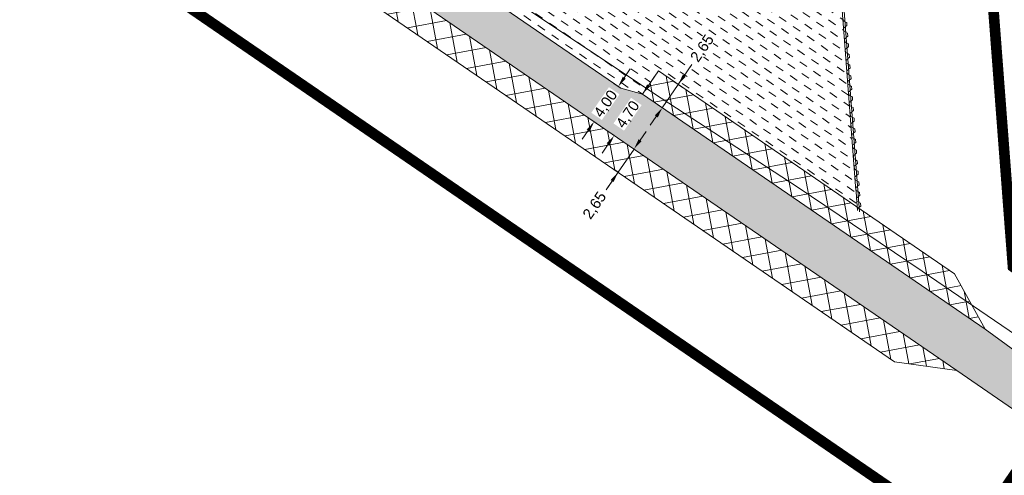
# Model space of a CAD drawing. Header units: metres. Extents: x 68442 to 71740, y 407111 to 411160.
# Tile 63 of 186: x 70633 to 70725, y 407350 to 407393. Entities that reach past the tile are written whole.
import ezdxf

# ---------------------------------------------------------------- set-up
doc = ezdxf.new("R2010")
doc.units = ezdxf.units.M
doc.linetypes.add('XX-CENTER', pattern=[8, 5, -1, 1, -1])
doc.layers.get('Defpoints').update_dxf_attribs({"lineweight": 0})
doc.layers.add('-REVISIE 33kV', color=1, linetype='Continuous', lineweight=0)
doc.layers.add('MACG_alg_werkgrens', color=3, linetype='XX-CENTER', lineweight=0)
doc.layers.add('MACG_n_inr_damwand', color=1, linetype='Continuous', lineweight=0, plot=False, transparency=0.8)
for name, color, linetype, lineweight, transparency in [('MACG_n_maatvoering', 3, 'Continuous', 0, 0.8), ('MACG_n_vhr_arc_auxcrane', 3, 'Continuous', 0, 0.8), ('MACG_n_vhr_arc_craneplatform_18', 150, 'Continuous', 0, 0.8), ('MACG_n_vhr_arc_preassembly_13.5', 6, 'Continuous', 0, 0.8), ('MACG_n_vhr_kant_', 7, 'Continuous', 0, 0.8)]:
    doc.layers.add(name, color=color, linetype=linetype, lineweight=lineweight, transparency=transparency)
doc.styles.add('MACG_standaard', font='arial.ttf', dxfattribs={"height": 2})
doc.dimstyles.new('MACG_standaard', dxfattribs={"dimscale": 0, "dimtxt": 2, "dimasz": 2, "dimexe": 1, "dimexo": 0.1, "dimgap": 1, "dimtad": 0, "dimzin": 1, "dimtxsty": 'MACG_standaard', "dimcen": 0, "dimclrd": 256, "dimclre": 256, "dimclrt": 256, "dimazin": 0, "dimtfac": 1, "dimtofl": 0, "dimtmove": 1, "dimatfit": 3, "dimfxl": 1, "dimfxlon": 1, "dimtfill": 1, "dimlwd": -1, "dimlwe": -1, "dimarcsym": 0})

# ---------------------------------------------------------------- blocks, each defined once
blk = doc.blocks.new('*D20')
at = {"layer": 'Defpoints', "color": 0, "transparency": 16777216}
for p in [(70686.816, 407383.378), (70687.05, 407383.217)]:
    blk.add_point(p, dxfattribs=at)
at = {"layer": 'MACG_n_maatvoering', "transparency": 16777216}
for p, q in [((70689.642, 407387.502), (70690.208, 407388.327)), ((70689.271, 407386.545), (70688.665, 407386.96)), ((70687.009, 407383.245), (70686.403, 407383.661)), ((70686.25, 407382.553), (70685.685, 407381.728))]:
    blk.add_line(p, q, dxfattribs=at)
for points in [[(70689.505, 407387.597), (70689.78, 407387.408), (70689.077, 407386.677)], [(70686.113, 407382.647), (70686.388, 407382.459), (70686.816, 407383.378)]]:
    blk.add_solid(points, dxfattribs=at)
at = {"layer": 'MACG_n_maatvoering', "transparency": 16777216, "insert": (70687.946, 407385.028), "char_height": 1, "attachment_point": 5, "rotation": 55.57289, "style": 'MACG_standaard', "bg_fill": 3, "box_fill_scale": 1.1, "bg_fill_color": 256, "bg_fill_true_color": 13158600, "bg_fill_transparency": 0}
blk.add_mtext('4,00', dxfattribs=at)
at = {"layer": 'Defpoints', "color": 0, "transparency": 16777216}
blk.add_point((70689.312, 407386.516), dxfattribs=at)
blk = doc.blocks.new('*D19')
at = {"layer": 'Defpoints', "color": 0, "transparency": 16777216}
for p in [(70691.358, 407385.965), (70688.7, 407382.086), (70688.7, 407382.086)]:
    blk.add_point(p, dxfattribs=at)
at = {"layer": 'MACG_n_maatvoering', "transparency": 16777216}
for p, q in [((70691.924, 407386.789), (70692.489, 407387.614)), ((70691.358, 407385.965), (70690.946, 407386.247)), ((70688.7, 407382.086), (70688.288, 407382.369)), ((70688.135, 407381.262), (70687.569, 407380.437))]:
    blk.add_line(p, q, dxfattribs=at)
for points in [[(70691.786, 407386.884), (70692.061, 407386.695), (70691.358, 407385.965)], [(70687.997, 407381.356), (70688.272, 407381.167), (70688.7, 407382.086)]]:
    blk.add_solid(points, dxfattribs=at)
at = {"layer": 'MACG_n_maatvoering', "transparency": 16777216, "insert": (70690.029, 407384.025), "char_height": 1, "attachment_point": 5, "rotation": 55.57289, "style": 'MACG_standaard', "bg_fill": 3, "box_fill_scale": 1.1, "bg_fill_color": 256, "bg_fill_true_color": 13158600, "bg_fill_transparency": 0}
blk.add_mtext('4,70', dxfattribs=at)
blk = doc.blocks.new('*D18')
at = {"layer": 'Defpoints', "color": 0, "transparency": 16777216}
for p in [(70692.856, 407388.15), (70691.358, 407385.965), (70693.219, 407384.689)]:
    blk.add_point(p, dxfattribs=at)
at = {"layer": 'MACG_n_maatvoering', "transparency": 16777216}
for p, q in [((70695.993, 407388.737), (70694.716, 407386.875)), ((70695.282, 407387.699), (70695.847, 407388.524)), ((70694.716, 407386.875), (70693.219, 407384.689)), ((70694.304, 407387.157), (70695.129, 407386.592)), ((70692.806, 407384.972), (70693.631, 407384.407)), ((70692.653, 407383.865), (70692.088, 407383.04))]:
    blk.add_line(p, q, dxfattribs=at)
for points in [[(70695.144, 407387.794), (70695.419, 407387.605), (70694.716, 407386.875)], [(70692.516, 407383.959), (70692.791, 407383.77), (70693.219, 407384.689)]]:
    blk.add_solid(points, dxfattribs=at)
at = {"layer": 'MACG_n_maatvoering', "transparency": 16777216, "insert": (70697.016, 407390.231), "char_height": 1, "attachment_point": 5, "rotation": 55.57289, "style": 'MACG_standaard', "bg_fill": 3, "box_fill_scale": 1.1, "bg_fill_color": 256, "bg_fill_true_color": 13158600, "bg_fill_transparency": 0}
blk.add_mtext('2,65', dxfattribs=at)
blk = doc.blocks.new('*D17')
at = {"layer": 'Defpoints', "color": 0, "transparency": 16777216}
for p in [(70690.56, 407380.811), (70689.063, 407378.626), (70689.063, 407378.626)]:
    blk.add_point(p, dxfattribs=at)
at = {"layer": 'MACG_n_maatvoering', "transparency": 16777216}
for p, q in [((70691.126, 407381.636), (70691.691, 407382.461)), ((70690.56, 407380.811), (70689.063, 407378.626)), ((70690.56, 407380.811), (70690.148, 407381.094)), ((70687.93, 407376.973), (70689.063, 407378.626)), ((70689.063, 407378.626), (70688.65, 407378.909)), ((70688.497, 407377.801), (70687.932, 407376.976))]:
    blk.add_line(p, q, dxfattribs=at)
for points in [[(70690.988, 407381.73), (70691.263, 407381.542), (70690.56, 407380.811)], [(70688.36, 407377.896), (70688.635, 407377.707), (70689.063, 407378.626)]]:
    blk.add_solid(points, dxfattribs=at)
at = {"layer": 'MACG_n_maatvoering', "transparency": 16777216, "insert": (70686.906, 407375.479), "char_height": 1, "attachment_point": 5, "rotation": 55.57289, "style": 'MACG_standaard', "bg_fill": 3, "box_fill_scale": 1.1, "bg_fill_color": 256, "bg_fill_true_color": 13158600, "bg_fill_transparency": 0}
blk.add_mtext('2,65', dxfattribs=at)

msp = doc.modelspace()

# ---------------------------------------------------------------- hatches: boundary and pattern name
at = {"layer": 'MACG_n_vhr_arc_auxcrane'}
h = msp.add_hatch(dxfattribs=at)
h.set_pattern_fill('ACO-BETON_DETAIL', color=256, scale=2, angle=90, style=0, pattern_type=2)
h.set_pattern_definition([(90, (0, 0), (-0.6, 0.3), [0, -0.6])])
h.paths.add_polyline_path([(71104.603, 407276.388), (71100.358, 407269.862), (71096.479, 407264.662), (71073.048, 407241.19), (71055.238, 407227.989), (71038.574, 407220.174), (71017.646, 407213.432), (70997.279, 407210.279), (70970.533, 407211.312), (70939.98, 407218.436), (70920.131, 407228.266), (70892.762, 407246.304), (70881.949, 407253.646), (70843.717, 407279.557), (70818.155, 407297.249), (70743.743, 407349.148), (70723.547, 407363.902), (70691.358, 407385.965), (70689.312, 407386.516), (70663.266, 407404.368), (70642.756, 407418.664), (70549.196, 407483.049), (70441.196, 407557.929), (70380.254, 407599.928), (70359.975, 407614.54), (70327.834, 407636.672), (70325.789, 407637.228), (70303.448, 407652.612), (70279.296, 407669.487), (70165.436, 407747.808), (70137.116, 407767.369), (70054.657, 407824.328), (70012.778, 407852.992), (69992.502, 407867.631), (69960.301, 407889.675), (69958.254, 407890.225), (69932.198, 407908.062), (69911.695, 407922.368), (69898.531, 407931.425), (69878.799, 407944.383), (69877.926, 407945.287), (69877.111, 407946.172), (69876.297, 407947.067), (69875.501, 407947.973), (69874.717, 407948.899), (69873.954, 407949.823), (69873.19, 407950.757), (69872.445, 407951.703), (69871.711, 407952.659), (69870.997, 407953.624), (69870.284, 407954.598), (69869.589, 407955.585), (69868.905, 407956.581), (69868.242, 407957.586), (69867.589, 407958.591), (69866.945, 407959.617), (69866.321, 407960.643), (69865.708, 407961.678), (69865.105, 407962.724), (69864.521, 407963.78), (69863.949, 407964.835), (69863.385, 407965.911), (69862.843, 407966.986), (69862.309, 407968.063), (69861.796, 407969.162), (69860.812, 407971.35), (69860.338, 407972.469), (69859.886, 407973.584), (69859.443, 407974.7), (69859.021, 407975.827), (69858.609, 407976.961), (69858.207, 407978.098), (69857.824, 407979.246), (69857.463, 407980.391), (69857.11, 407981.538), (69856.779, 407982.705), (69856.458, 407983.858), (69856.145, 407985.027), (69855.864, 407986.193), (69855.582, 407987.37), (69855.331, 407988.548), (69855.09, 407989.732), (69854.859, 407990.908), (69854.647, 407992.097), (69854.456, 407993.293), (69854.275, 407994.479), (69854.114, 407995.675), (69853.963, 407996.872), (69853.833, 407998.068), (69853.712, 407999.264), (69853.611, 408000.472), (69853.531, 408001.669), (69853.461, 408002.875), (69853.41, 408004.081), (69853.37, 408005.277), (69853.35, 408006.486), (69853.35, 408007.692), (69853.36, 408008.898), (69853.39, 408010.105), (69853.43, 408011.301), (69853.491, 408012.509), (69853.571, 408013.715), (69853.662, 408014.912), (69853.772, 408016.118), (69853.893, 408017.314), (69854.034, 408018.51), (69854.184, 408019.707), (69854.356, 408020.905), (69854.547, 408022.092), (69854.748, 408023.278), (69854.969, 408024.464), (69855.2, 408025.64), (69855.452, 408026.828), (69855.723, 408028.005), (69856.004, 408029.169), (69856.296, 408030.335), (69856.608, 408031.504), (69856.94, 408032.66), (69857.282, 408033.816), (69857.644, 408034.972), (69858.016, 408036.119), (69858.408, 408037.255), (69858.81, 408038.389), (69859.222, 408039.517), (69859.665, 408040.644), (69860.107, 408041.758), (69860.57, 408042.876), (69861.053, 408043.982), (69861.546, 408045.078), (69862.057, 408046.173), (69862.57, 408047.258), (69887.002, 408096.243), (69911.99, 408137.012), (69922.689, 408152.705), (69959.672, 408205.279), (69965.122, 408212.934), (69980.171, 408233.211), (69982.771, 408237.818), (69998.851, 408267.442), (69999.196, 408269.55), (70012.625, 408294.288), (70020.261, 408312.998), (70027.965, 408324.919), (70035.652, 408335.869), (70045.209, 408349.305), (70055.034, 408362.942), (70058.469, 408370.849), (70060.02, 408382.34), (70059.849, 408384.812), (70059.31, 408392.61), (70057.39, 408399.52), (70053.54, 408411.74), (70045.78, 408436.54), (70035.86, 408467.97), (70030.1, 408466.23), (70041.593, 408429.288), (70048.063, 408408.425), (70052.74, 408393.82), (70053.172, 408391.093), (70054.29, 408384.03), (70053.76, 408374.91), (70053.079, 408372.262), (70051.1, 408365.158), (70041.922, 408351.585), (70032.385, 408338.177), (70024.647, 408327.155), (70016.833, 408315.063), (70009.109, 408296.196), (69976.11, 408235.403), (69961.58, 408214.856), (69956.407, 408207.589), (69919.4, 408154.982), (69908.63, 408139.185), (69883.501, 408098.184), (69858.972, 408049.005), (69858.437, 408047.874), (69857.91, 408046.746), (69857.395, 408045.602), (69856.889, 408044.441), (69856.4, 408043.261), (69855.944, 408042.112), (69855.482, 408040.936), (69855.046, 408039.744), (69854.632, 408038.575), (69854.223, 408037.389), (69853.833, 408036.187), (69853.455, 408034.98), (69853.1, 408033.779), (69852.753, 408032.572), (69852.423, 408031.337), (69852.12, 408030.124), (69851.83, 408028.924), (69851.546, 408027.692), (69851.281, 408026.44), (69851.04, 408025.216), (69850.809, 408023.978), (69850.6, 408022.744), (69850.401, 408021.506), (69850.22, 408020.24), (69850.063, 408018.994), (69849.916, 408017.749), (69849.791, 408016.501), (69849.676, 408015.245), (69849.581, 408013.999), (69849.497, 408012.742), (69849.434, 408011.468), (69849.392, 408010.222), (69849.36, 408008.965), (69849.35, 408007.709), (69849.35, 408006.453), (69849.371, 408005.177), (69849.413, 408003.931), (69849.465, 408002.675), (69849.539, 408001.418), (69849.623, 408000.172), (69849.729, 407998.897), (69849.855, 407997.65), (69849.991, 407996.404), (69850.148, 407995.159), (69850.315, 407993.911), (69850.504, 407992.676), (69850.703, 407991.431), (69850.927, 407990.172), (69851.167, 407988.948), (69851.415, 407987.731), (69851.681, 407986.486), (69851.975, 407985.258), (69852.268, 407984.041), (69852.599, 407982.806), (69852.928, 407981.621), (69853.274, 407980.404), (69853.643, 407979.202), (69854.02, 407978.011), (69854.424, 407976.798), (69854.844, 407975.612), (69855.268, 407974.443), (69855.711, 407973.261), (69856.173, 407972.096), (69856.643, 407970.937), (69857.145, 407969.75), (69858.16, 407967.494), (69858.705, 407966.328), (69859.265, 407965.198), (69859.828, 407964.083), (69860.419, 407962.953), (69861.013, 407961.859), (69861.621, 407960.758), (69862.255, 407959.659), (69862.891, 407958.585), (69863.541, 407957.515), (69864.217, 407956.438), (69864.896, 407955.394), (69865.587, 407954.346), (69866.305, 407953.301), (69867.034, 407952.266), (69867.775, 407951.253), (69868.517, 407950.251), (69869.288, 407949.247), (69870.07, 407948.254), (69870.863, 407947.283), (69871.649, 407946.332), (69872.473, 407945.36), (69873.315, 407944.401), (69874.16, 407943.472), (69875.015, 407942.543), (69876.23, 407941.284), (69896.301, 407928.104), (69909.436, 407919.068), (69929.939, 407904.762), (69989.846, 407863.751), (70010.518, 407849.691), (70052.39, 407821.032), (70134.842, 407764.077), (70163.166, 407744.515), (70277.036, 407666.186), (70297.513, 407651.842), (70357.309, 407610.668), (70377.994, 407596.628), (70438.921, 407554.638), (70546.922, 407479.757), (70640.495, 407415.365), (70661.005, 407401.069), (70720.889, 407360.024), (70741.481, 407345.848), (70815.872, 407293.964), (70841.457, 407276.257), (70879.706, 407250.335), (70890.538, 407242.98), (70918.135, 407224.79), (70938.62, 407214.646), (70969.997, 407207.33), (70997.51, 407206.267), (71018.571, 407209.528), (71040.042, 407216.444), (71057.298, 407224.537), (71075.668, 407238.154), (71099.513, 407262.04), (71103.641, 407267.574), (71107.189, 407273.029)])
at = {"layer": 'MACG_n_vhr_arc_craneplatform_18'}
h = msp.add_hatch(dxfattribs=at)
h.set_pattern_fill('ANSI37', color=256, angle=235.57289, style=0)
h.set_pattern_definition([(280.57289486, (0, 0), (1.5605478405, 0.291284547), []), (10.57289486, (0, 0), (-0.291284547, 1.5605478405), [])])
h.paths.add_polyline_path([(70661.005, 407401.069), (70663.879, 407395.887), (70715.019, 407360.835), (70720.889, 407360.024)])
h = msp.add_hatch(dxfattribs=at)
h.set_pattern_fill('ANSI37', color=256, angle=55.57289, style=0)
h.set_pattern_definition([(100.57289486, (0, 0), (-1.5605478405, -0.291284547), []), (190.57289486, (0, 0), (0.291284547, -1.5605478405), [])])
h.paths.add_polyline_path([(70723.547, 407363.902), (70720.673, 407369.084), (70692.856, 407388.15), (70691.358, 407385.965)])
at = {"layer": 'MACG_n_vhr_arc_preassembly_13.5'}
h = msp.add_hatch(dxfattribs=at)
h.set_pattern_fill('DASH', color=256, scale=0.5, angle=145.51357)
h.set_pattern_definition([(145.51357, (69982.37296, 409427.91986), (-1.10368663, -0.20482663), [0.79375, -0.79375])])
edge = h.paths.add_edge_path()
edge.add_line((70695.936, 407416.315), (70709.104, 407407.279))
edge.add_line((70709.104, 407407.279), (70711.534, 407375.347))
edge.add_line((70711.534, 407375.347), (70692.856, 407388.15))
edge.add_line((70692.856, 407388.15), (70691.358, 407385.965))
edge.add_line((70691.358, 407385.965), (70689.312, 407386.516))
edge.add_line((70689.312, 407386.516), (70679.771, 407393.018))
edge.add_line((70679.771, 407393.018), (70682.002, 407396.079))
edge.add_arc((70688, 407405), 10.75, 236.08685, 415.51461)
edge.add_line((70694.087, 407413.861), (70695.936, 407416.315))

# ---------------------------------------------------------------- linework, layer by layer
at = {"layer": 'MACG_alg_werkgrens', "ltscale": 10, "const_width": 1, "flags": 128}
for points in [[(71465.406, 407420.649), (71462.648, 407413.139), (71437.76, 407423.219), (71431.706, 407426.394), (71412.362, 407436.329), (71404.772, 407439.8), (71316.491, 407480.179), (71284.757, 407496.468), (71249.36, 407511.986), (71214.962, 407529.71), (71191.396, 407483.927), (71150.589, 407404.732), (71168.177, 407392.902), (71161.286, 407373.515), (71144.93, 407344.206), (71115.901, 407287.439), (71113.936, 407270.957), (71078.17, 407236.48), (71058.5, 407222.66), (71032.65, 407211.546), (71010.252, 407205.593), (70981.457, 407204.101), (70943.412, 407210.809), (70922.41, 407219.64), (70878.588, 407248.774), (70729.287, 407351.852), (70728.011, 407352.727), (70721.986, 407343.937), (70649.092, 407393.899), (70655.14, 407402.682), (70545.753, 407478.064), (70437.714, 407552.884), (70364.415, 407603.356), (70358.371, 407594.578), (70285.156, 407644.993), (70291.2, 407653.77), (70290.166, 407654.482), (70161.924, 407742.734), (70051.196, 407819.283), (69996.965, 407856.448), (69990.953, 407847.665), (69918.942, 407896.96), (69924.665, 407905.98), (69895.152, 407926.411), (69875.283, 407939.445), (69866.942, 407949.246), (69858.226, 407963.205), (69853.141, 407974.836), (69850.175, 407984.571), (69848.045, 407995.783), (69847.238, 408005.92), (69847.575, 408017.366), (69850.692, 408034.812), (69856.32, 408050.261), (69881.049, 408099.821), (69906.237, 408140.878), (69967.707, 408228.575), (69960.209, 408232.624), (70003.187, 408311.8), (70010.402, 408307.905), (70017.122, 408319.519), (70025.131, 408331.446), (70040.788, 408352.956), (70049.799, 408367.543), (70051.76, 408375.163), (70051.76, 408388.582), (70050.801, 408393.32), (70041.254, 408423.688), (70025.21, 408462.21), (70000, 408479.97), (70026.48, 408518.11), (70037.55, 408530.34), (70000.74, 408556.19), (69948.82, 408555.87), (69945.706, 408544.622), (69935.731, 408545.183), (69934.935, 408531.604), (69933.362, 408531.647), (69909.742, 408532.502), (69886.023, 408533.491), (69877.993, 408531.836), (69872.373, 408529.287), (69866.167, 408524.444), (69862.498, 408520.061), (69837.613, 408484.605), (69809.513, 408445.146), (69781.226, 408404.8), (69725.804, 408325.916), (69710.272, 408304.049), (69716.446, 408293.344), (69670.885, 408229.882), (69661.509, 408235.01), (69616.618, 408171.189), (69587.096, 408130.353), (69560.303, 408110.729), (69539.944, 408104.392), (69528.345, 408103.56), (69507.689, 408106.382), (69464.232, 408116.875), (69390.794, 408134.475), (69305.748, 408154.827), (69258.955, 408166.338), (69256.366, 408156.094), (69179.705, 408174.624), (69182.444, 408184.419), (69087.142, 408207.366), (69023.233, 408222.725), (68907.132, 408250.608), (68902.908, 408251.859), (68900.299, 408241.591), (68835.419, 408257.387), (68829.632, 408258.796), (68832.328, 408268.999), (68737.755, 408291.435), (68644.879, 408313.766), (68615.273, 408320.987), (68594.693, 408327.905), (68576.927, 408338.663), (68562.076, 408352.857), (68546.452, 408379.502), (68540.008, 408412.479), (68541.066, 408429.152), (68546.111, 408448.237), (68554.716, 408465.172), (68568.02, 408486.068), (68572.082, 408493.356), (68609.76, 408545.329), (68617.565, 408556.908), (68611.491, 408569.232), (68613.993, 408571.672), (68618.227, 408575.759), (68626.695, 408569.435), (68642.688, 408558.198), (68662.531, 408551.978), (68668.417, 408551.15), (68681.155, 408552.078), (68777.078, 408555.179), (68865.598, 408557.839), (68968.374, 408561.089), (68968.042, 408571.651), (69050.82, 408574.296), (69051.157, 408563.567), (69101.098, 408565.358), (69165.377, 408568.999), (69201.139, 408575.735), (69238.476, 408587.237), (69270.772, 408598.893), (69301.489, 408607.78), (69333.401, 408612.335), (69363.39, 408613.518), (69363.055, 408624.14), (69449.855, 408626.87), (69450.192, 408616.199), (69480.35, 408617.459), (69579.387, 408620.368), (69614.723, 408622.63), (69659.05, 408629.938), (69712.969, 408640.811), (69764.613, 408650.999), (69762.56, 408661.426), (69838.754, 408676.274), (69854.066, 408668.451), (69862.318, 408670.115), (69871.007, 408670.753), (69877.268, 408669.616), (69884.534, 408665.432, 0.115056), (69905.12, 408655.227), (69931.992, 408655.635), (69931.738, 408665.079), (69938.17, 408668.13), (69963.51, 408670.944), (69968.941, 408666.443), (70014.092, 408666.62), (70013.062, 408666.64), (70052.031, 408665.879), (70108.785, 408664.771), (70108.492, 408626.708), (70110.09, 408574.745), (70140.741, 408574.068), (70179.845, 408576.978), (70179.492, 408582.411), (70179.031, 408601.284), (70178.231, 408626.657), (70181.15, 408635.23), (70209.1, 408636.03), (70213.163, 408636.958), (70243.092, 408639.29), (70307.758, 408639.306), (70343.557, 408641.26), (70345.206, 408641.26), (70348.034, 408642.108), (70362.751, 408644.755), (70395.793, 408649.478), (70408.702, 408650.577), (70462.537, 408652.339), (70514.375, 408653.899), (70565.274, 408655.659), (70615.598, 408657.229), (70697.729, 408659.789), (70697.418, 408670.422), (70790.324, 408673.323), (70790.641, 408662.506), (70800.376, 408662.581), (70824.594, 408660.546), (70844.968, 408657.027), (70866.867, 408651.43), (70890.771, 408644.483), (70907.698, 408639.7), (70924.847, 408635.915), (70950.418, 408631.746), (70970.909, 408629.969), (70995.819, 408629.65), (71028.881, 408630.449), (71080.388, 408632.239), (71137.011, 408633.806), (71136.703, 408644.531), (71229.599, 408647.351), (71229.915, 408636.714), (71266.395, 408637.869), (71303.344, 408639.089), (71382.507, 408641.709), (71438.798, 408643.409), (71473.55, 408644.498), (71500.58, 408646.369), (71530.71, 408651.273), (71551.002, 408656.043), (71572.149, 408662.424), (71569.02, 408672.348), (71657.68, 408700.266), (71664.655, 408678.126), (71673.979, 408641.979), (71625.171, 408626.246), (71590.668, 408648.917), (71584.955, 408652.174), (71567.883, 408646.935), (71559.774, 408644.344), (71531.935, 408638.002), (71507.048, 408633.798), (71478.724, 408631.138), (71468.632, 408630.812), (71416.841, 408629.098), (71228.116, 408623.147), (71229.461, 408586.715), (71178.215, 408584.813), (71151.058, 408616.106), (71146.916, 408620.699), (71040.783, 408617.356), (70988.897, 408616.225), (70970.676, 408616.505), (70947.885, 408618.458), (70921.561, 408622.803), (70904.249, 408626.625), (70852.735, 408641.218), (70841.996, 408643.938), (70822.693, 408647.276), (70799.636, 408649.208), (70788.663, 408649.061), (70789.991, 408613.085), (70738.91, 408611.189), (70712.52, 408641.822), (70708.479, 408646.829), (70424.502, 408637.837), (70408.438, 408637.263), (70397.35, 408635.843), (70386.61, 408634.549), (70376.012, 408632.71), (70360.761, 408629.878), (70353.585, 408621.127), (70363.582, 408543.674), (70361.281, 408539.705), (70365.314, 408451.569), (70364.256, 408404.678), (70367.836, 408365.748), (70374.776, 408321.971), (70384.599, 408277.163), (70396.634, 408235.657), (70410.682, 408196.472), (70436.61, 408135.984, -0.152361), (70447.619, 408125.306), (70453.92, 408115.911), (70470.126, 408087.78), (70486.342, 408065.104), (70482.343, 408062.878), (70503.254, 408033.442), (70527.367, 408001.27), (70555.217, 407970.242), (70589.376, 407936.652), (70638.984, 407895.054), (70665.899, 407875.91), (70668.25, 407879.794), (70677.505, 407872.509), (70719.039, 407847.669), (70758.4, 407822.34), (70775.091, 407782.344), (70841.348, 407747.704), (70908.119, 407712.795), (70911.322, 407718.92), (70949.973, 407708.535), (71003.554, 407681.932), (71013.434, 407700.68), (71080.281, 407665.416), (71160.477, 407596.544), (71171.337, 407593.164), (71190.181, 407586.248), (71207.298, 407579.286), (71234.021, 407566.554), (71277.874, 407543.714), (71304.765, 407528.777), (71331.295, 407511.637), (71350.687, 407502.493), (71366.901, 407505.469), (71378.503, 407523.138), (71443.522, 407480.851, -0.217366), (71465.406, 407420.649)], [(70449.751, 408032.163), (70449.751, 408032.163), (70437.26, 408048.557), (70414.446, 408089.512, -0.374008), (70400.275, 408120.193), (70381.121, 408153.533), (70372.268, 408163.828), (70353.318, 408204.864), (70334.342, 408247.817), (70308.213, 408318.397), (70297.487, 408362.168), (70288.889, 408397.157), (70280.291, 408432.15), (70275.143, 408459.922), (70272.268, 408479.577), (70270.836, 408507.892), (70305.356, 408513.047), (70308.932, 408516.528), (70286.132, 408539.946), (70289.559, 408543.501), (70271.349, 408561.055), (70272.887, 408576.356), (70305.692, 408609.863), (70303.117, 408628.631), (70214.729, 408626.476, 0.408017), (70190.072, 408599.729), (70194.782, 408539.543), (70180.571, 408538.431), (70173.023, 408540.32), (70162.754, 408538.249), (70123.209, 408526.059), (70117.394, 408545.262), (70096.494, 408538.74), (70089.025, 408536.409), (70069.326, 408530.261), (70064.97, 408530.261), (70064.97, 408530.261), (70032.386, 408502.995), (70024.178, 408496.558), (70024.783, 408494.331), (70030.873, 408475.178), (70040.424, 408478.287), (70065.288, 408399.01, -0.169189), (70062.026, 408359.704), (70044.785, 408334.682), (70029.708, 408312.801), (70025.151, 408301.657), (70055.079, 408289.647), (70035.99, 408242.051), (69983.206, 408225.941), (69958.716, 408190.459), (69928.81, 408147.129), (69891.671, 408088.635), (69874.644, 408051.766), (69867.207, 408035.66), (69868.166, 408034.583), (69864.003, 408016.615), (69863.573, 408003.322), (69866.171, 407986.393), (69870.823, 407973.579), (69882.918, 407954.884), (69901.665, 407941.327), (69931.143, 407921.235), (69949.417, 407947.806), (69991.674, 407918.794), (69995.138, 407873.29), (70296.881, 407665.423), (70317.094, 407694.851), (70359.37, 407665.826), (70362.861, 407619.969), (70630.25, 407435.768), (70660.421, 407415.003), (70680.436, 407444.142), (70722.713, 407415.117), (70726.166, 407369.755), (70746.399, 407355.829), (70860.012, 407276.97), (70923.64, 407234.339), (70930.51, 407230.937), (70942.36, 407225.069), (70957.548, 407221.528), (70971.471, 407218.281), (70982.063, 407217.872), (70996.886, 407217.299), (71015.507, 407220.097), (71035.843, 407226.792, -0.788795), (71046.434, 407275.744), (71049.352, 407277.993), (71063.781, 407306.584), (71073.046, 407323.92), (71078.986, 407335.034), (71087.075, 407350.169), (71114.981, 407403.763), (71133.436, 407394.253), (71179.714, 407483.087), (71218.767, 407558.877), (71211.959, 407562.385), (71175.728, 407577.356), (71153.873, 407584.711), (71134.026, 407590.44), (71112.744, 407597.537), (71091.531, 407605.714), (71060.724, 407614.389, -0.09505), (71052.716, 407619.868), (71041.845, 407625.02), (70995.129, 407648.794), (70996.507, 407651.409), (70889.072, 407707.568), (70786.374, 407761.327), (70748.986, 407780.821), (70719.814, 407796.404, -0.291353), (70694.998, 407808.622), (70652.208, 407834.486), (70644.454, 407840.479), (70647.408, 407845.653), (70642.74, 407848.811), (70629.043, 407859.346), (70617.43, 407868.279), (70606.968, 407876.325), (70598.635, 407882.735), (70585.65, 407892.722), (70579.8, 407897.745), (70571.586, 407905.173), (70565.007, 407911.122), (70557.904, 407917.544), (70552.796, 407922.163), (70546.418, 407927.931), (70536.509, 407936.891), (70533.553, 407939.886), (70527.429, 407946.09), (70518.812, 407954.821), (70511.889, 407961.835), (70505.061, 407968.754), (70496.289, 407977.642), (70489.386, 407985.104), (70479.295, 408002.881), (70473.931, 408010.063), (70469.694, 408015.735), (70464.149, 408023.159), (70460.157, 408028.486), (70449.751, 408032.163)]]:
    msp.add_lwpolyline(points, format="xyb", dxfattribs=at)
at = {"layer": 'MACG_n_inr_damwand'}
for p, q in [((70711.732, 407374.928), (70709.262, 407407.37)), ((70710.2, 407392.875), (70710.179, 407393.154)), ((70710.372, 407392.793), (70710.2, 407392.875)), ((70710.373, 407392.778), (70710.372, 407392.793)), ((70710.374, 407392.763), (70710.373, 407392.778)), ((70710.545, 407392.68), (70710.374, 407392.763)), ((70710.41, 407392.294), (70710.567, 407392.401)), ((70710.412, 407392.264), (70710.41, 407392.294)), ((70710.567, 407392.401), (70710.545, 407392.68)), ((70710.255, 407392.157), (70710.412, 407392.264)), ((70710.276, 407391.878), (70710.255, 407392.157)), ((70710.448, 407391.796), (70710.276, 407391.878)), ((70710.449, 407391.781), (70710.448, 407391.796)), ((70710.45, 407391.766), (70710.449, 407391.781)), ((70710.621, 407391.683), (70710.45, 407391.766)), ((70710.486, 407391.297), (70710.642, 407391.404)), ((70710.642, 407391.404), (70710.621, 407391.683)), ((70710.331, 407391.16), (70710.488, 407391.267)), ((70710.352, 407390.881), (70710.331, 407391.16)), ((70710.523, 407390.798), (70710.352, 407390.881)), ((70710.488, 407391.267), (70710.486, 407391.297)), ((70710.525, 407390.783), (70710.523, 407390.798)), ((70710.526, 407390.768), (70710.525, 407390.783)), ((70710.697, 407390.686), (70710.526, 407390.768)), ((70710.718, 407390.407), (70710.697, 407390.686)), ((70710.407, 407390.163), (70710.564, 407390.27)), ((70710.428, 407389.884), (70710.407, 407390.163)), ((70710.599, 407389.801), (70710.428, 407389.884)), ((70710.561, 407390.3), (70710.718, 407390.407)), ((70710.564, 407390.27), (70710.561, 407390.3)), ((70710.601, 407389.786), (70710.599, 407389.801)), ((70710.602, 407389.771), (70710.601, 407389.786)), ((70710.773, 407389.689), (70710.602, 407389.771)), ((70710.794, 407389.41), (70710.773, 407389.689)), ((70710.483, 407389.166), (70710.64, 407389.273)), ((70710.504, 407388.886), (70710.483, 407389.166)), ((70710.675, 407388.804), (70710.504, 407388.886)), ((70710.637, 407389.303), (70710.794, 407389.41)), ((70710.64, 407389.273), (70710.637, 407389.303)), ((70710.676, 407388.789), (70710.675, 407388.804)), ((70710.678, 407388.774), (70710.676, 407388.789)), ((70710.849, 407388.692), (70710.678, 407388.774)), ((70710.87, 407388.413), (70710.849, 407388.692)), ((70710.559, 407388.168), (70710.715, 407388.276)), ((70710.58, 407387.889), (70710.559, 407388.168)), ((70710.751, 407387.807), (70710.58, 407387.889)), ((70710.713, 407388.306), (70710.87, 407388.413)), ((70710.715, 407388.276), (70710.713, 407388.306)), ((70710.752, 407387.792), (70710.751, 407387.807)), ((70710.753, 407387.777), (70710.752, 407387.792)), ((70710.925, 407387.695), (70710.753, 407387.777)), ((70710.946, 407387.416), (70710.925, 407387.695)), ((70710.634, 407387.171), (70710.791, 407387.279)), ((70710.656, 407386.892), (70710.634, 407387.171)), ((70710.827, 407386.81), (70710.656, 407386.892)), ((70710.789, 407387.308), (70710.946, 407387.416)), ((70710.791, 407387.279), (70710.789, 407387.308)), ((70710.828, 407386.795), (70710.827, 407386.81)), ((70710.829, 407386.78), (70710.828, 407386.795)), ((70711.001, 407386.698), (70710.829, 407386.78)), ((70710.71, 407386.174), (70710.867, 407386.281)), ((70710.732, 407385.895), (70710.71, 407386.174)), ((70710.903, 407385.813), (70710.732, 407385.895)), ((70710.865, 407386.311), (70711.022, 407386.419)), ((70710.867, 407386.281), (70710.865, 407386.311)), ((70710.904, 407385.798), (70710.903, 407385.813)), ((70711.022, 407386.419), (70711.001, 407386.698)), ((70710.786, 407385.177), (70710.943, 407385.284)), ((70710.807, 407384.898), (70710.786, 407385.177)), ((70710.979, 407384.816), (70710.807, 407384.898)), ((70710.905, 407385.783), (70710.904, 407385.798)), ((70711.076, 407385.701), (70710.905, 407385.783)), ((70710.941, 407385.314), (70711.098, 407385.421)), ((70710.943, 407385.284), (70710.941, 407385.314)), ((70711.098, 407385.421), (70711.076, 407385.701)), ((70710.862, 407384.18), (70711.019, 407384.287)), ((70710.883, 407383.901), (70710.862, 407384.18)), ((70710.98, 407384.801), (70710.979, 407384.816)), ((70710.981, 407384.786), (70710.98, 407384.801)), ((70711.152, 407384.704), (70710.981, 407384.786)), ((70711.017, 407384.317), (70711.174, 407384.424)), ((70711.019, 407384.287), (70711.017, 407384.317)), ((70711.174, 407384.424), (70711.152, 407384.704)), ((70711.055, 407383.819), (70710.883, 407383.901)), ((70710.938, 407383.183), (70711.095, 407383.29)), ((70710.959, 407382.904), (70710.938, 407383.183)), ((70711.056, 407383.804), (70711.055, 407383.819)), ((70711.057, 407383.789), (70711.056, 407383.804)), ((70711.228, 407383.706), (70711.057, 407383.789)), ((70711.093, 407383.32), (70711.249, 407383.427)), ((70711.095, 407383.29), (70711.093, 407383.32)), ((70711.249, 407383.427), (70711.228, 407383.706)), ((70711.131, 407382.821), (70710.959, 407382.904)), ((70711.014, 407382.186), (70711.171, 407382.293)), ((70711.035, 407381.907), (70711.014, 407382.186)), ((70711.132, 407382.806), (70711.131, 407382.821)), ((70711.133, 407382.792), (70711.132, 407382.806)), ((70711.304, 407382.709), (70711.133, 407382.792)), ((70711.168, 407382.323), (70711.325, 407382.43)), ((70711.171, 407382.293), (70711.168, 407382.323)), ((70711.325, 407382.43), (70711.304, 407382.709)), ((70711.206, 407381.824), (70711.035, 407381.907)), ((70711.09, 407381.189), (70711.247, 407381.296)), ((70711.111, 407380.909), (70711.09, 407381.189)), ((70711.208, 407381.809), (70711.206, 407381.824)), ((70711.209, 407381.794), (70711.208, 407381.809)), ((70711.38, 407381.712), (70711.209, 407381.794)), ((70711.244, 407381.326), (70711.401, 407381.433)), ((70711.247, 407381.296), (70711.244, 407381.326)), ((70711.401, 407381.433), (70711.38, 407381.712)), ((70711.282, 407380.827), (70711.111, 407380.909)), ((70711.166, 407380.192), (70711.322, 407380.299)), ((70711.283, 407380.812), (70711.282, 407380.827)), ((70711.285, 407380.797), (70711.283, 407380.812)), ((70711.456, 407380.715), (70711.285, 407380.797)), ((70711.32, 407380.329), (70711.477, 407380.436)), ((70711.322, 407380.299), (70711.32, 407380.329)), ((70711.477, 407380.436), (70711.456, 407380.715)), ((70711.187, 407379.912), (70711.166, 407380.192)), ((70711.358, 407379.83), (70711.187, 407379.912)), ((70711.359, 407379.815), (70711.358, 407379.83)), ((70711.36, 407379.8), (70711.359, 407379.815)), ((70711.532, 407379.718), (70711.36, 407379.8)), ((70711.396, 407379.332), (70711.553, 407379.439)), ((70711.398, 407379.302), (70711.396, 407379.332)), ((70711.553, 407379.439), (70711.532, 407379.718)), ((70711.242, 407379.194), (70711.398, 407379.302)), ((70711.263, 407378.915), (70711.242, 407379.194)), ((70711.434, 407378.833), (70711.263, 407378.915)), ((70711.435, 407378.818), (70711.434, 407378.833)), ((70711.436, 407378.803), (70711.435, 407378.818)), ((70711.608, 407378.721), (70711.436, 407378.803)), ((70711.472, 407378.334), (70711.629, 407378.442)), ((70711.629, 407378.442), (70711.608, 407378.721)), ((70711.317, 407378.197), (70711.474, 407378.305)), ((70711.339, 407377.918), (70711.317, 407378.197)), ((70711.51, 407377.836), (70711.339, 407377.918)), ((70711.474, 407378.305), (70711.472, 407378.334)), ((70711.511, 407377.821), (70711.51, 407377.836)), ((70711.512, 407377.806), (70711.511, 407377.821)), ((70711.683, 407377.724), (70711.512, 407377.806)), ((70711.705, 407377.445), (70711.683, 407377.724)), ((70711.393, 407377.2), (70711.55, 407377.307)), ((70711.557, 407375.048), (70711.393, 407377.2)), ((70711.415, 407376.921), (70711.393, 407377.2)), ((70711.586, 407376.839), (70711.415, 407376.921)), ((70711.548, 407377.337), (70711.705, 407377.445)), ((70711.55, 407377.307), (70711.548, 407377.337)), ((70711.587, 407376.824), (70711.586, 407376.839)), ((70711.588, 407376.809), (70711.587, 407376.824)), ((70711.759, 407376.727), (70711.588, 407376.809)), ((70711.781, 407376.447), (70711.759, 407376.727)), ((70711.469, 407376.203), (70711.626, 407376.31)), ((70711.49, 407375.924), (70711.469, 407376.203)), ((70711.662, 407375.842), (70711.49, 407375.924)), ((70711.624, 407376.34), (70711.781, 407376.447)), ((70711.626, 407376.31), (70711.624, 407376.34)), ((70711.663, 407375.827), (70711.662, 407375.842)), ((70711.664, 407375.812), (70711.663, 407375.827)), ((70711.835, 407375.729), (70711.664, 407375.812)), ((70711.856, 407375.45), (70711.835, 407375.729)), ((70711.545, 407375.206), (70711.702, 407375.313)), ((70711.7, 407375.343), (70711.856, 407375.45)), ((70711.702, 407375.313), (70711.7, 407375.343))]:
    msp.add_line(p, q, dxfattribs=at)
at = {"layer": 'MACG_n_inr_damwand', "flags": 128}
msp.add_lwpolyline([(70709.088, 407407.485), (70711.414, 407376.921)], dxfattribs=at)
at = {"layer": 'MACG_n_vhr_kant_'}
for points in [[(70818.155, 407297.249), (70743.743, 407349.148), (70723.547, 407363.902), (70691.358, 407385.965), (70689.312, 407386.516), (70663.266, 407404.368), (70642.756, 407418.664), (70549.196, 407483.049), (70441.196, 407557.929), (70380.254, 407599.928), (70359.975, 407614.54), (70327.834, 407636.672), (70325.789, 407637.228), (70303.448, 407652.612), (70279.296, 407669.487), (70165.436, 407747.808)], [(70163.166, 407744.515), (70277.036, 407666.186), (70297.513, 407651.842), (70357.309, 407610.668), (70377.994, 407596.628), (70438.921, 407554.638), (70546.922, 407479.757), (70640.495, 407415.365), (70661.005, 407401.069), (70720.889, 407360.024), (70741.481, 407345.848), (70815.872, 407293.964)]]:
    msp.add_lwpolyline(points, dxfattribs=at)
for points in [[(70661.005, 407401.069), (70663.879, 407395.887), (70715.019, 407360.835), (70720.889, 407360.024), (70661.005, 407401.069)], [(70691.358, 407385.965), (70723.547, 407363.902), (70720.673, 407369.084), (70692.856, 407388.15), (70691.358, 407385.965)]]:
    msp.add_lwpolyline(points, close=True, dxfattribs=at)

# ---------------------------------------------------------------- next in the draw order: dimensions: what is measured, and where the dimension line sits
at = {"layer": 'MACG_n_maatvoering'}
dim = msp.add_aligned_dim(p1=(70689.312, 407386.516), p2=(70687.05, 407383.217), distance=-0.285, dimstyle='MACG_standaard', dxfattribs=at)
dim.commit()
dim.dimension.update_dxf_attribs({"geometry": '*D20', "text_midpoint": (70687.946, 407385.028)})

# ---------------------------------------------------------------- next in the draw order: dimensions: what is measured, and where the dimension line sits
dim = msp.add_aligned_dim(p1=(70691.358, 407385.965), p2=(70688.7, 407382.086), distance=0, dimstyle='MACG_standaard', dxfattribs=at)
dim.commit()
dim.dimension.update_dxf_attribs({"geometry": '*D19', "text_midpoint": (70690.029, 407384.025)})

# ---------------------------------------------------------------- next in the draw order: dimensions: what is measured, and where the dimension line sits
for base, p1, p2, picture, middle in [((70693.219, 407384.689), (70692.856, 407388.15), (70691.358, 407385.965), '*D18', (70697.249, 407390.071)), ((70689.063, 407378.626), (70690.56, 407380.811), (70689.063, 407378.626), '*D17', (70686.925, 407375.467))]:
    dim = msp.add_linear_dim(base=base, p1=p1, p2=p2, angle=235.57289, dimstyle='MACG_standaard', dxfattribs=at)
    dim.commit()
    dim.dimension.update_dxf_attribs({"geometry": picture, "text_midpoint": middle, "dimtype": 161})

# ---------------------------------------------------------------- next in the draw order: linework, layer by layer
at = {"layer": '-REVISIE 33kV', "ltscale": 0.1}
msp.add_lwpolyline([(70676.372, 407403.89), (70674.686, 407401.875), (70673.852, 407400.924), (70673.857, 407399.36), (70679.449, 407394.676), (70693.105, 407385.575), (70705.886, 407377.262), (70717.622, 407369.346), (70727.87, 407362.35), (70738.96, 407354.712), (70747.991, 407348.491), (70759.022, 407340.878), (70781.665, 407325.218), (70804.429, 407309.297), (70828.545, 407292.773)], dxfattribs=at)

doc.saveas('drawing.dxf')
